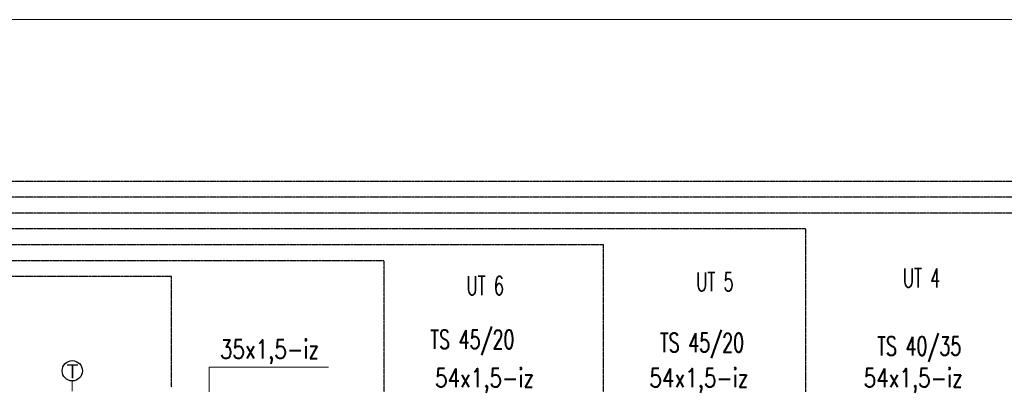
# Model space of a CAD drawing. Header units: millimetres. Extents: x -98431657 to -98227415, y -465497820 to -465456067.
# Tile 48 of 62: x -98399318 to -98396690, y -465483944 to -465482970. Entities that reach past the tile are written whole.
import ezdxf

# ---------------------------------------------------------------- set-up
doc = ezdxf.new("R2010")
doc.units = ezdxf.units.MM
doc.linetypes.add('Teckovana', pattern=[0.06, 0, -0.06])
for name, color, linetype, lineweight in [('Aktivní chlazení', 7, 'Continuous', 25), ('Pasivní chlazení', 7, 'Continuous', 25), ('základ', 7, 'Continuous', 25)]:
    doc.layers.add(name, color=color, linetype=linetype, lineweight=lineweight)
doc.styles.add('ARIAL', font='arial.ttf')
doc.styles.add('ROMANS', font='romans__.ttf')

msp = doc.modelspace()

# ---------------------------------------------------------------- linework, layer by layer
at = {"color": 0, "linetype": 'Continuous', "lineweight": 13}
for p, q in [((-98398812.2, -465483897.4), (-98398812.2, -465484131.2)), ((-98398493.5, -465483897.4), (-98398812.2, -465483897.4)), ((-98399177.5, -465483934.5), (-98399177.5, -465483962.3))]:
    msp.add_line(p, q, dxfattribs=at)
at = {"layer": 'Aktivní chlazení', "linetype": 'Teckovana'}
for p, q in [((-98396613.8, -465483486.4), (-98404681.1, -465483486.4)), ((-98398345.1, -465483613.5), (-98404681.1, -465483613.5)), ((-98398913.2, -465483951.5), (-98398913.2, -465483655.6))]:
    msp.add_line(p, q, dxfattribs=at)
at = {"layer": 'Pasivní chlazení'}
msp.add_circle((-98399177.5, -465483907.4), 27.1, dxfattribs=at)
at = {"layer": 'základ', "linetype": 'Teckovana'}
for p, q in [((-98395552.6, -465483401.5), (-98404681.1, -465483401.5)), ((-98396059, -465483443.9), (-98404681.1, -465483443.9)), ((-98397219.8, -465483528.6), (-98404681.1, -465483528.6)), ((-98397219.8, -465484959.5), (-98397219.8, -465483528.6)), ((-98397760.1, -465483571), (-98404681.1, -465483571)), ((-98397760.1, -465484670.6), (-98397760.1, -465483571)), ((-98398345.1, -465484960.8), (-98398345.1, -465483613.5)), ((-98398913.2, -465483655.6), (-98404681.1, -465483655.6))]:
    msp.add_line(p, q, dxfattribs=at)
at = {"layer": 'základ', "linetype": 'Continuous', "lineweight": 13}
msp.add_lwpolyline([(-98408189.5, -465482969.7), (-98387164.5, -465482969.7), (-98387164.5, -465497819.7), (-98408189.5, -465497819.7), (-98408189.5, -465482969.7)], close=True, dxfattribs=at)

# ---------------------------------------------------------------- texts
at = {"color": 5, "linetype": 'Continuous', "lineweight": 35, "insert": (-98399193, -465483890), "char_height": 37.5, "width": 50.236, "attachment_point": 1, "style": 'ARIAL'}
msp.add_mtext('{\\fArial|i0|b0;\\H37.500000;\\W1.000000;\\C5;T}\\P', dxfattribs=at)
at = {"layer": 'Pasivní chlazení', "char_height": 50, "width": 285.225, "attachment_point": 2, "style": 'ROMANS'}
for s, insert in [('\\W0.68;TS\\~45/20', (-98398109.9, -465483798.8)), ('\\W0.68;TS\\~45/20', (-98397497, -465483807.3)), ('\\W0.68;TS\\~40/35', (-98396917.4, -465483816.5))]:
    msp.add_mtext(s, dxfattribs=dict(at, insert=insert))
at = {"layer": 'Pasivní chlazení', "color": 0, "lineweight": 25, "char_height": 50, "width": 322.718, "attachment_point": 2, "style": 'ROMANS'}
for s, insert in [('\\W0.78;35x1,5-iz', (-98398651.4, -465483824.8)), ('\\W0.78;54x1,5-iz', (-98398077.4, -465483901.2)), ('\\W0.78;54x1,5-iz', (-98397505.2, -465483901.2)), ('\\W0.78;54x1,5-iz', (-98396933.5, -465483901.2))]:
    msp.add_mtext(s, dxfattribs=dict(at, insert=insert))
at = {"layer": 'základ', "char_height": 50, "width": 144.018, "attachment_point": 2, "style": 'ROMANS'}
for s, insert in [('\\W0.63;UT\\~5', (-98397462.4, -465483644.9)), ('\\W0.63;UT\\~4', (-98396910.9, -465483634.7)), ('\\W0.63;UT\\~6', (-98398075.4, -465483655.1))]:
    msp.add_mtext(s, dxfattribs=dict(at, insert=insert))

doc.saveas('drawing.dxf')
